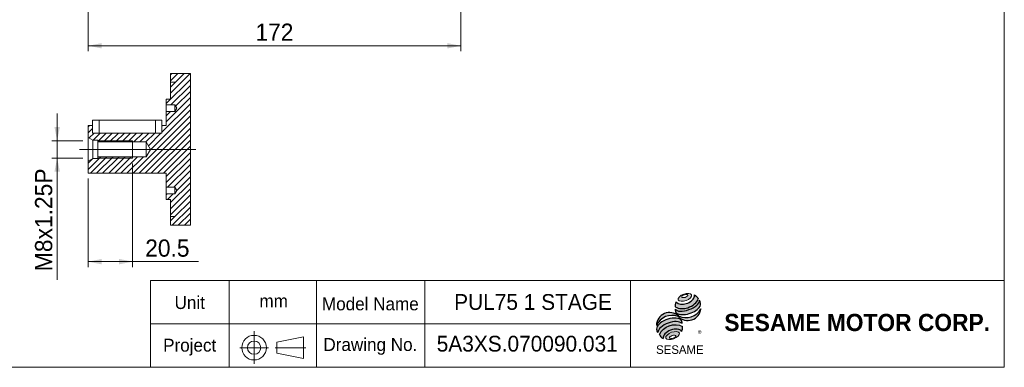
# Model space of a CAD drawing. Header units: millimetres. Extents: x 25 to 718, y 25 to 500.
# Tile 2 of 4: x 263 to 718, y 25 to 185. Entities that reach past the tile are written whole.
import ezdxf

# ---------------------------------------------------------------- set-up
doc = ezdxf.new("R2010")
doc.units = ezdxf.units.MM
doc.header["$LTSCALE"] = 2.5
doc.linetypes.add('CENTERX2', pattern=[20.319999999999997, 12.7, -2.54, 2.54, -2.54])
doc.layers.add('外框線', color=7, linetype='Continuous', lineweight=30)
doc.layers.add('標駐', color=51, linetype='Continuous')
doc.styles.add('SLDTEXTSTYLE0', font='ARIAL.TTF', dxfattribs={"width": 0.948})
doc.styles.add('SLDTEXTSTYLE1', font='MINGLIU.TTC')
doc.styles.add('SLDTEXTSTYLE3', font='ARIALBD.TTF', dxfattribs={"width": 0.948})
doc.dimstyles.new('SLDDIMSTYLE2', dxfattribs={"dimtxt": 7.704956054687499, "dimasz": 6.25, "dimexe": 0, "dimexo": 0.0625, "dimgap": 1.926239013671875, "dimtad": 1, "dimdec": 4, "dimrnd": 1e-09, "dimzin": 12, "dimdsep": 46, "dimtxsty": 'SLDTEXTSTYLE0', "dimsah": 1, "dimcen": 0.09, "dimadec": 0, "dimazin": 0, "dimtfac": 1, "dimtdec": 4, "dimtofl": 0, "dimtmove": 0, "dimatfit": 3, "dimfxl": 0, "dimtolj": 1, "dimtzin": 12, "dimarcsym": 0})
doc.dimstyles.new('SLDDIMSTYLE3', dxfattribs={"dimtxt": 7.704956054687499, "dimasz": 6.25, "dimexe": 0, "dimexo": 0.0625, "dimgap": 1.926239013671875, "dimtad": 1, "dimdec": 4, "dimrnd": 1e-09, "dimzin": 12, "dimdsep": 46, "dimtxsty": 'SLDTEXTSTYLE0', "dimsah": 1, "dimcen": 0.09, "dimadec": 0, "dimazin": 0, "dimtfac": 1, "dimtdec": 4, "dimtofl": 0, "dimtmove": 0, "dimatfit": 3, "dimfxl": 0, "dimtolj": 1, "dimtzin": 12, "dimarcsym": 0})

# ---------------------------------------------------------------- blocks, each defined once
blk = doc.blocks.new('圖塊28')
at = {"layer": '外框線', "color": 7, "lineweight": 0}
for p, q in [((323.4355777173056, 65.0172383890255), (323.4355777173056, 25.01723838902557)), ((400.0943132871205, 65.0172383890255), (323.4355777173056, 65.0172383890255)), ((359.7235119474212, 65.0172383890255), (359.7235119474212, 25.01723838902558)), ((400.0943132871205, 45.01723838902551), (323.4355777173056, 45.0172383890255)), ((381.7461217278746, 36.55961712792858), (393.9413584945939, 39.05961712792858)), ((381.7461217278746, 36.55961712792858), (381.7461217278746, 31.55961712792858)), ((393.9413584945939, 39.05961712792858), (393.9413584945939, 29.05961712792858)), ((381.7461217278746, 31.55961712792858), (393.9413584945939, 29.05961712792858))]:
    blk.add_line(p, q, dxfattribs=at)
at = {"layer": '外框線', "color": 7, "linetype": 'CENTERX2', "lineweight": 0}
for p, q in [((371.1891564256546, 41.70394229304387), (371.1891564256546, 26.66884323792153)), ((364.6257256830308, 34.05049934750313), (377.7886538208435, 34.05049934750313)), ((380.8534756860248, 34.05049934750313), (395.0247352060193, 34.05049934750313))]:
    blk.add_line(p, q, dxfattribs=at)
at = {"layer": '外框線', "color": 7, "lineweight": 0}
for radius in [5.683458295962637, 3.063295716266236]:
    blk.add_circle((371.1891564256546, 34.05049934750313), radius, dxfattribs=at)
at = {"color": 7, "linetype": 'Continuous', "lineweight": 0, "char_height": 5.953124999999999, "attachment_point": 1, "style": 'SLDTEXTSTYLE0'}
for s, insert in [('Unit', (334.4803951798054, 57.84040319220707)), ('mm', (373.6537972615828, 58.57561331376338)), ('Project', (329.1887285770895, 38.16945720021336))]:
    blk.add_mtext(s, dxfattribs=dict(at, insert=insert))
blk = doc.blocks.new('圖塊18')
at = {"linetype": 'Continuous'}
h = blk.add_hatch(color=1, dxfattribs=at)
edge = h.paths.add_edge_path(flags=0)
edge.add_spline(control_points=[(12.74648328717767, 28.33580195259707), (11.18559231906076, 27.76182032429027), (8.618896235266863, 25.10435144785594), (14.13419791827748, 24.56203790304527), (17.98424204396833, 28.54824121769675), (14.30737425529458, 28.90978358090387), (12.74648328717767, 28.33580195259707)], knot_values=[0, 0, 0, 0, 0.25, 0.5, 0.75, 1, 1, 1, 1], weights=[1, 1, 1, 1, 1, 1, 1], degree=3, periodic=0)
edge = h.paths.add_edge_path(flags=0)
edge.add_spline(control_points=[(13.07186467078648, 28.0214938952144), (13.80690021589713, 28.25157091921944), (15.46308223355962, 28.11714953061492), (13.53714198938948, 26.53505530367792), (11.05286896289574, 26.73668738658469), (12.33682912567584, 27.79141687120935), (13.07186467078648, 28.0214938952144)], knot_values=[0, 0, 0, 0, 0.2500000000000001, 0.5000000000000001, 0.75, 1, 1, 1, 1], weights=[1, 1, 1, 1, 1, 1, 1], degree=3, periodic=0)
h = blk.add_hatch(color=1, dxfattribs=at)
edge = h.paths.add_edge_path(flags=0)
edge.add_spline(control_points=[(9.163213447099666, 24.76744459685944), (8.769812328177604, 23.90622371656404), (8.732474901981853, 23.0254322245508), (8.843057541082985, 22.44386565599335)], knot_values=[0, 0, 0, 0, 0.4884105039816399, 0.4884105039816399, 0.4884105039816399, 0.4884105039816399], weights=[1, 1, 1, 1], degree=3, periodic=0)
edge.add_spline(control_points=[(8.843057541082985, 22.44386565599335), (10.62344683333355, 21.44355777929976), (14.07722672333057, 21.44918400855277), (17.67464365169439, 23.49261152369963), (19.22746563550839, 25.28172620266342), (19.45777659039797, 26.16369730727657)], knot_values=[0, 0, 0, 0, 0.4091170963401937, 0.6548043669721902, 0.8514887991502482, 0.8514887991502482, 0.8514887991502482, 0.8514887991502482], weights=[1, 1, 1, 1, 1, 1], degree=3, periodic=0)
edge.add_spline(control_points=[(19.45777659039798, 26.16369730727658), (19.19813658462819, 26.74352114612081), (18.66133743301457, 27.44166792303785), (17.78416057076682, 27.97823620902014)], knot_values=[0, 0, 0, 0, 0.4590419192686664, 0.4590419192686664, 0.4590419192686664, 0.4590419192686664], weights=[1, 1, 1, 1], degree=3, periodic=0)
edge.add_spline(control_points=[(17.78416057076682, 27.97823620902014), (17.81225735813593, 27.61473631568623), (17.63324610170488, 26.54167268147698), (16.29234836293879, 24.97462105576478), (13.40732101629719, 23.44028120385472), (10.26167089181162, 23.38968884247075), (9.163213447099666, 24.76744459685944)], knot_values=[0, 0, 0, 0, 0.08132341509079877, 0.2279594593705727, 0.4332489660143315, 0.8030080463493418, 0.8030080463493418, 0.8030080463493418, 0.8030080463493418], weights=[1, 1, 1, 1, 1, 1, 1], degree=3, periodic=0)
h = blk.add_hatch(color=1, dxfattribs=at)
edge = h.paths.add_edge_path(flags=0)
edge.add_arc((10.79613586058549, 20.98168016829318), 1.990059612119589, 168.3621772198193, 229.4245234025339)
edge.add_ellipse((14.5239557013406, 22.67512801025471), major_axis=(6.085158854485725, 1.984651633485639), ratio=0.5371428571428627, start_angle=205.6784380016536, end_angle=329.3896542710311)
edge.add_arc((17.66474577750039, 23.88553031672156), 2.885592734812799, 336.1521426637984, 392.8409252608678)
edge.add_ellipse((14.37893190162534, 23.70127523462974), major_axis=(5.635519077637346, 2.107190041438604), ratio=0.4437390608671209, start_angle=185.0255637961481, end_angle=352.21713539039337, ccw=False)
h = blk.add_hatch(color=1, dxfattribs=at)
edge = h.paths.add_edge_path(flags=0)
edge.add_arc((13.76079549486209, 25.47890038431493), 7.985217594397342, 244.9498890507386, 330.52495169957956, ccw=False)
edge.add_arc((6.276777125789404, 13.67044648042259), 6.144847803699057, 48.1092454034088, 177.9500526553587)
edge.add_arc((7.380706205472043, 10.53228671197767), 7.985217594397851, 69.43291289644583, 155.1324078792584, ccw=False)
edge.add_arc((14.61032072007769, 22.27281406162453), 6.144847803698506, 223.9443619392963, 353.2429906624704)
h = blk.add_hatch(color=1, dxfattribs=at)
edge = h.paths.add_edge_path(flags=0)
edge.add_ellipse((6.654822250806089, 11.89391986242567), major_axis=(5.812668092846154, 2.207556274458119), ratio=0.5235294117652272, start_angle=14.095136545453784, end_angle=164.8078450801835, ccw=False)
edge.add_arc((9.798175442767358, 15.10560491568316), 2.237252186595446, 351.5308011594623, 401.4061622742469)
edge.add_ellipse((6.450758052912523, 13.4644289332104), major_axis=(6.161694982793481, 1.808012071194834), ratio=0.534461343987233, start_angle=27.40472928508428, end_angle=171.7282428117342)
edge.add_arc((6.630595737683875, 13.40166527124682), 6.537584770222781, 191.0466409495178, 205.75451162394)
h = blk.add_hatch(color=1, dxfattribs=at)
edge = h.paths.add_edge_path(flags=0)
edge.add_spline(control_points=[(12.18070329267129, 13.38858199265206), (8.520097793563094, 15.42907417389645), (3.215685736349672, 13.49803245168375), (1.565984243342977, 9.668750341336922)], knot_values=[0, 0, 0, 0, 1, 1, 1, 1], weights=[1, 1, 1, 1], degree=3, periodic=0)
edge.add_arc((5.464550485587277, 11.58544666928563), 4.344254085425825, 206.1806388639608, 239.0996167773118)
edge.add_ellipse((7.677727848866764, 9.116857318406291), major_axis=(4.352924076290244, 1.62120610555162), ratio=0.6035256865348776, start_angle=7.596570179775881, end_angle=172.3905265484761, ccw=False)
edge.add_arc((7.971660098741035, 12.78493294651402), 4.252109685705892, 336.231156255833, 368.1615451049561)
h = blk.add_hatch(color=1, dxfattribs=at)
edge = h.paths.add_edge_path(flags=0)
edge.add_spline(control_points=[(7.084365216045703, 10.69799413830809), (8.645256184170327, 11.27197576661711), (12.32212397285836, 10.9104334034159), (8.472079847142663, 6.924230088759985), (2.956778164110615, 7.466543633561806), (5.523474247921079, 10.12401250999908), (7.084365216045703, 10.69799413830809)], knot_values=[0, 0, 0, 0, 0.25, 0.5, 0.7500000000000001, 1, 1, 1, 1], weights=[1, 1, 1, 1, 1, 1, 1], degree=3, periodic=0)
edge = h.paths.add_edge_path(flags=0)
edge.add_spline(control_points=[(7.492503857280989, 9.196593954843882), (6.757468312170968, 8.966516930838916), (5.477937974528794, 7.897635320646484), (7.96885573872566, 7.67477504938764), (9.888151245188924, 9.27809746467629), (8.227539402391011, 9.42667097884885), (7.492503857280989, 9.196593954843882)], knot_values=[0, 0, 0, 0, 0.2500000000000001, 0.5, 0.75, 1, 1, 1, 1], weights=[1, 1, 1, 1, 1, 1, 1], degree=3, periodic=0)
at = {"color": 1, "linetype": 'Continuous', "lineweight": 0}
for points in [[(12.74648328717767, 28.33580195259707), (14.30737425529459, 28.90978358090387), (17.98424204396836, 28.54824121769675), (14.13419791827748, 24.56203790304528), (8.61889623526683, 25.10435144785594), (11.18559231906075, 27.76182032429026), (12.74648328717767, 28.33580195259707)], [(13.07186467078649, 28.02149389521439), (13.80690021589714, 28.25157091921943), (15.46308223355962, 28.11714953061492), (13.53714198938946, 26.53505530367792), (11.05286896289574, 26.73668738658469), (12.33682912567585, 27.79141687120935), (13.07186467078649, 28.02149389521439)], [(7.084365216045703, 10.69799413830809), (8.645256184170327, 11.27197576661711), (12.32212397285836, 10.9104334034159), (8.472079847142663, 6.924230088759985), (2.956778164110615, 7.466543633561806), (5.523474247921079, 10.12401250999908), (7.084365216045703, 10.69799413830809)], [(7.492503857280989, 9.196593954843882), (8.227539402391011, 9.42667097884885), (9.888151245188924, 9.27809746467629), (7.96885573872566, 7.67477504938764), (5.477937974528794, 7.897635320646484), (6.757468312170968, 8.966516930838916), (7.492503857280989, 9.196593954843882)]]:
    blk.add_open_spline(points, degree=3, dxfattribs=at)
at = {"layer": '標駐', "color": 1}
for p, q in [((20.70406723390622, 21.48198667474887), (20.63086521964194, 21.40878466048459)), ((3.182278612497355, 7.900181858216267), (3.227608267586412, 7.945511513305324))]:
    blk.add_line(p, q, dxfattribs=at)
for centre, radius, start, end in [((17.66474577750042, 23.88553031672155), 2.885592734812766, 336.1521426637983, 32.95375475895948), ((6.276777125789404, 13.67044648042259), 6.144847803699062, 48.10924540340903, 177.9500526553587), ((7.380706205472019, 10.53228671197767), 7.985217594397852, 69.43291289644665, 155.1324078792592), ((10.79613586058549, 20.98168016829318), 1.990059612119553, 167.9158934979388, 229.4245234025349), ((14.61032072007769, 22.27281406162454), 6.144847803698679, 223.9443619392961, 353.2429906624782), ((13.76079549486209, 25.47890038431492), 7.98521759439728, 244.9498890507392, 330.5249516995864), ((9.798175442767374, 15.10560491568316), 2.237252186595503, 351.5308011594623, 41.40616227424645), ((6.630595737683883, 13.40166527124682), 6.537584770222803, 191.0466409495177, 205.7545116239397), ((5.464550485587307, 11.58544666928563), 4.344254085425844, 206.1806388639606, 239.0996167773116), ((7.971660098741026, 12.78493294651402), 4.252109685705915, 336.2311562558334, 8.161545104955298)]:
    blk.add_arc(centre, radius, start, end, dxfattribs=at)
for centre, major_axis, ratio, start_param, end_param in [((14.37893190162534, 23.70127523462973), (5.635519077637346, 2.107190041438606), 0.4437390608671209, 3.229063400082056, 6.147574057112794), ((14.5239557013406, 22.67512801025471), (6.085158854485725, 1.98465163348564), 0.5371428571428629, 3.589765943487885, 5.748933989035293), ((6.450758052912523, 13.4644289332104), (6.161694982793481, 1.808012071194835), 0.5344613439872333, 0.4783027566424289, 2.997223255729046), ((6.654822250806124, 11.89391986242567), (5.812668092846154, 2.207556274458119), 0.5235294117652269, 0.2460065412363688, 2.87643952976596), ((7.677727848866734, 9.11685731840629), (4.352924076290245, 1.621206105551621), 0.6035256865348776, 0.1325851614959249, 3.008782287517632)]:
    blk.add_ellipse(centre, major_axis=major_axis, ratio=ratio, start_param=start_param, end_param=end_param, dxfattribs=at)
for points, knots in [([(9.163213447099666, 24.76744459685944), (10.26167089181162, 23.38968884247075), (13.40732101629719, 23.44028120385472), (16.29234836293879, 24.97462105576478), (17.63324610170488, 26.54167268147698), (17.81225735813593, 27.61473631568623), (17.78416057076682, 27.97823620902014)], [0, 0, 0, 0, 0.3697590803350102, 0.575048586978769, 0.721684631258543, 0.8030080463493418, 0.8030080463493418, 0.8030080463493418, 0.8030080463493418]), ([(8.843057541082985, 22.44386565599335), (10.62344683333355, 21.44355777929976), (14.07722672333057, 21.44918400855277), (17.67464365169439, 23.49261152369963), (19.22746563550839, 25.28172620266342), (19.45777659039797, 26.16369730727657)], [0, 0, 0, 0, 0.4091170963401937, 0.6548043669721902, 0.8514887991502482, 0.8514887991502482, 0.8514887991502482, 0.8514887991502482])]:
    blk.add_open_spline(points, degree=3, knots=knots, dxfattribs=at)
for points in [[(17.78416057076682, 27.97823620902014), (18.66133743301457, 27.44166792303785), (19.19813658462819, 26.74352114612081), (19.45777659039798, 26.16369730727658)], [(9.163213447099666, 24.76744459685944), (8.769812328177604, 23.90622371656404), (8.732474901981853, 23.0254322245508), (8.843057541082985, 22.44386565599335)], [(1.565984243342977, 9.668750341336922), (3.21568573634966, 13.49803245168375), (8.52009779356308, 15.42907417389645), (12.18070329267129, 13.38858199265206)]]:
    blk.add_open_spline(points, degree=3, dxfattribs=at)
at = {"layer": '標駐', "color": 1, "attachment_point": 1}
for s, insert, char_height, style in [('®', (19.24732192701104, 11.44031469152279), 2.645833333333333, 'SLDTEXTSTYLE1'), ('SESAME', (0.02756526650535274, 4.69976788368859), 3.968749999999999, 'SLDTEXTSTYLE0')]:
    blk.add_mtext(s, dxfattribs=dict(at, insert=insert, char_height=char_height, style=style))
blk = doc.blocks.new('NEW LOGO_定位')
at = {"color": 7, "linetype": 'Continuous'}
blk.add_blockref('圖塊18', (8.91034071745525, 5.442211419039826), dxfattribs=at)
blk = doc.blocks.new('圖標定位')
at = {"color": 7, "linetype": 'Continuous'}
blk.add_blockref('NEW LOGO_定位', (547.8371475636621, 25.00000000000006), dxfattribs=at)
blk = doc.blocks.new('*D23')
at = {"color": 7, "linetype": 'Continuous', "lineweight": 0}
for p, q in [((294.6229240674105, 282.5688005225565), (294.6229240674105, 170.8317576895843)), ((466.6229240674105, 249.5688005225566), (466.6229240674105, 170.8317576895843)), ((466.6229240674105, 173.3317576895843), (294.6229240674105, 173.3317576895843))]:
    blk.add_line(p, q, dxfattribs=at)
for points in [[(294.6229240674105, 173.3317576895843), (300.8729240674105, 172.0817576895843), (300.8729240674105, 174.5817576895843)], [(466.6229240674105, 173.3317576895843), (460.3729240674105, 174.5817576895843), (460.3729240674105, 172.0817576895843)]]:
    blk.add_solid(points, dxfattribs=at)
at = {"color": 7, "linetype": 'Continuous', "lineweight": 0, "insert": (371.8060089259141, 183.5637328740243), "char_height": 7.937499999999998, "attachment_point": 1, "style": 'SLDTEXTSTYLE0'}
blk.add_mtext('172', dxfattribs=at)
blk = doc.blocks.new('SW_HATCH_0')
at = {"color": 0, "linetype": 'Continuous', "lineweight": 0}
for p, q in [((0, 64.54559043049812), (-11.1320405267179, 53.41354757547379)), ((-0.09285286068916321, 67.25906627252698), (-9.132043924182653, 58.21987753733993)), ((-2.899186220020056, 67.25906627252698), (-9.132043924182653, 61.02620856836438)), ((-5.705512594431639, 67.25906627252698), (-9.132043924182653, 63.83253494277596)), ((-8.511843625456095, 67.25906627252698), (-9.132043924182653, 66.63886830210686)), ((0, 61.73925939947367), (-8.980196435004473, 52.75906529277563)), ((0, 56.12659966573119), (-11.1320405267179, 44.99455681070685)), ((0, 58.93293069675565), (-6.772403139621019, 52.16052522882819)), ((0, 50.51393993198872), (-18.46593106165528, 32.04800617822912)), ((0, 53.32026863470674), (-13.13204178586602, 40.18822743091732)), ((0, 47.70761006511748), (-26.44853899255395, 21.25906525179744)), ((-9.173860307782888, 49.75906573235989), (-11.1320405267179, 47.80088667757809)), ((-46.54349526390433, 43.25906513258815), (-47.13204456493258, 42.67051815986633)), ((-45.13203864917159, 41.86418780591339), (-47.13204456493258, 39.86418771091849)), ((0, 44.90128019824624), (-23.64221261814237, 21.25906525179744)), ((0, 42.094950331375), (-20.83588158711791, 21.25906525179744)), ((-12.86753220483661, 43.25906513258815), (-13.13204178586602, 42.99455787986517)), ((-44.43083656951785, 39.75906525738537), (-46.68748704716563, 37.50240546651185)), ((-41.62450088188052, 39.75906525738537), (-44.87450001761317, 36.50906553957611)), ((-38.81817450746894, 39.75906525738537), (-42.63204289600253, 35.94519745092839)), ((-36.01184347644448, 39.75906525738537), (-40.11184675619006, 35.65906517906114)), ((-33.2055171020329, 39.75906525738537), (-37.30551106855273, 35.65906517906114)), ((-30.39918141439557, 39.75906525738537), (-34.49918469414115, 35.65906517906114)), ((-27.59285038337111, 39.75906525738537), (-31.69285366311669, 35.65906517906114)), ((-24.78652400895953, 39.75906525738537), (-28.88652728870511, 35.65906517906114)), ((-21.98019297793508, 39.75906525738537), (-26.08019160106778, 35.65906517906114)), ((-19.17386194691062, 39.75906525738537), (-23.27386057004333, 35.65906517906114)), ((-16.36753091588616, 39.75906525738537), (-20.46753419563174, 35.65906517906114)), ((-13.56120454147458, 39.75906525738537), (-19.36081564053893, 33.95945561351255)), ((0, 39.28861988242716), (-18.02955521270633, 21.25906525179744)), ((0, 36.48229001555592), (-15.22322418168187, 21.25906525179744)), ((0, 33.67596000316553), (-12.41689315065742, 21.25906525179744)), ((-41.29918990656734, 28.85906520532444), (-47.13204456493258, 23.02620676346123)), ((-44.95551576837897, 28.00906484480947), (-47.13204456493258, 25.83253779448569)), ((-38.49284956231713, 28.85906520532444), (-46.09285620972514, 21.25906525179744)), ((-35.68652318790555, 28.85906520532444), (-43.28652052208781, 21.25906525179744)), ((-32.88019215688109, 28.85906520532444), (-40.48019414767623, 21.25906525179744)), ((-30.07386578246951, 28.85906520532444), (-37.6738584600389, 21.25906525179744)), ((-27.26753009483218, 28.85906520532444), (-34.86753208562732, 21.25906525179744)), ((-24.4612037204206, 28.85906520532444), (-32.06120571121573, 21.25906525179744)), ((-21.65487268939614, 28.85906520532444), (-29.25487468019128, 21.25906525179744)), ((0, 30.86962999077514), (-11.1320405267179, 19.7375868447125)), ((0, 28.0633001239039), (-11.1320405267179, 16.93125697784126)), ((0, 25.25696996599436), (-10.49790298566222, 14.7590646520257)), ((0, 22.4506389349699), (-7.691571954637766, 14.7590646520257)), ((0, 19.64431023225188), (-6.28873473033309, 13.35557084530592)), ((0, 16.83798036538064), (-9.132043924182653, 7.705935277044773)), ((0, 14.03165049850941), (-9.132043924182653, 4.899606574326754)), ((-10.69157151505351, 11.75906509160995), (-11.1320405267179, 11.318598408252)), ((-7.885245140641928, 11.75906509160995), (-10.58524241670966, 9.059065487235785)), ((0, 11.22531946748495), (-9.132043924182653, 2.093277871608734)), ((0, 5.612659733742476), (-8.353593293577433, -2.740935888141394)), ((0, 8.418990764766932), (-7.159921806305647, 1.259066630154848)), ((-7.184923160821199, 1.234065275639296), (-9.132043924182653, -0.7130554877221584)), ((0, 2.806328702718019), (-5.547262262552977, -2.740935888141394)), ((0, 0), (-2.740935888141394, -2.740935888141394))]:
    blk.add_line(p, q, dxfattribs=at)
blk = doc.blocks.new('*D46')
at = {"color": 7, "linetype": 'Continuous', "lineweight": 0}
for p, q in [((280.2798154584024, 129.5399990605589), (280.2798154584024, 142.0399990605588)), ((292.1229240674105, 129.5399990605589), (277.7798154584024, 129.5399990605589)), ((280.2798154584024, 121.5399990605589), (280.2798154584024, 129.5399990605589)), ((292.1229240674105, 121.5399990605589), (277.7798154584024, 121.5399990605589)), ((280.2798154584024, 121.5399990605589), (280.2798154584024, 65.33471099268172))]:
    blk.add_line(p, q, dxfattribs=at)
for points in [[(280.2798154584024, 129.5399990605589), (281.5298154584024, 135.7899990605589), (279.0298154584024, 135.7899990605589)], [(280.2798154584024, 121.5399990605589), (279.0298154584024, 115.2899990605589), (281.5298154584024, 115.2899990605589)]]:
    blk.add_solid(points, dxfattribs=at)
at = {"color": 7, "linetype": 'Continuous', "lineweight": 0, "char_height": 7.937499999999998, "attachment_point": 1, "rotation": 90, "style": 'SLDTEXTSTYLE0'}
for s, insert in [('x1.25P', (270.0478402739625, 83.99221451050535)), ('8', (270.0478402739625, 78.1167131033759)), ('M', (270.0478402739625, 69.30346099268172))]:
    blk.add_mtext(s, dxfattribs=dict(at, insert=insert))
blk = doc.blocks.new('*D47')
at = {"color": 7, "linetype": 'Continuous', "lineweight": 0}
for p, q in [((315.1229240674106, 119.0399990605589), (315.1229240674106, 71.2341533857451)), ((294.6229240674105, 112.0399990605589), (294.6229240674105, 71.2341533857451)), ((294.6229240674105, 73.7341533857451), (315.1229240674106, 73.7341533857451)), ((315.1229240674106, 73.7341533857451), (345.4608193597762, 73.7341533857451))]:
    blk.add_line(p, q, dxfattribs=at)
for points in [[(294.6229240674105, 73.7341533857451), (300.8729240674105, 72.4841533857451), (300.8729240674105, 74.9841533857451)], [(315.1229240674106, 73.7341533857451), (308.8729240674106, 74.9841533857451), (308.8729240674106, 72.4841533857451)]]:
    blk.add_solid(points, dxfattribs=at)
at = {"color": 7, "linetype": 'Continuous', "lineweight": 0, "insert": (320.9204883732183, 83.96612857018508), "char_height": 7.937499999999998, "attachment_point": 1, "style": 'SLDTEXTSTYLE0'}
blk.add_mtext('20.5', dxfattribs=at)

msp = doc.modelspace()

# ---------------------------------------------------------------- linework, layer by layer
at = {"color": 7, "linetype": 'Continuous', "lineweight": 0}
for p, q in [((717.5, 500.0000000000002), (717.5, 25.00000000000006)), ((341.7549657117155, 90.53999798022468), (341.7549657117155, 160.5400001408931)), ((299.122922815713, 129.5399992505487), (315.1229254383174, 129.5399992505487)), ((315.1229254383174, 121.5399988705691), (315.1229254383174, 129.5399992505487)), ((299.122922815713, 121.5399988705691), (315.1229254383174, 121.5399988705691)), ((400.0000000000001, 25.00000000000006), (400.0000000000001, 65.00000000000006)), ((717.5, 65.00000000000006), (400.0000000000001, 65.00000000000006)), ((450, 25.00000000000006), (450, 65.00000000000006)), ((545.0000000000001, 25.00000000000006), (545.0000000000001, 65.00000000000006)), ((545.0000000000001, 45.00000000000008), (400.0000000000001, 45.00000000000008)), ((25.00000000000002, 25.00000000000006), (717.5, 25.00000000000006))]:
    msp.add_line(p, q, dxfattribs=at)
at = {"color": 7, "linetype": 'Continuous', "lineweight": 15}
for p, q in [((332.6229217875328, 156.5649989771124), (332.6229217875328, 160.5400001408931)), ((332.6229217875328, 160.5400001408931), (341.7549657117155, 160.5400001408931)), ((334.622923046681, 156.5649989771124), (332.6229217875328, 156.5649989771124)), ((332.6229217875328, 156.5399976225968), (332.6229217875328, 156.5649989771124)), ((332.6229217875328, 148.7399987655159), (332.6229217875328, 156.5399976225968)), ((332.6229217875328, 156.5399976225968), (334.622923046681, 156.5399976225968)), ((334.622923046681, 156.5399976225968), (334.622923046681, 156.5649989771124)), ((330.6229158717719, 146.0399991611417), (330.6229158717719, 148.7399987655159)), ((330.6229158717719, 148.7399987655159), (332.6229217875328, 148.7399987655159)), ((330.6229158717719, 146.0399991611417), (334.622923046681, 146.0399991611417)), ((330.6229158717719, 146.0399991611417), (330.6229158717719, 143.039999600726)), ((334.622923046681, 146.0399991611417), (335.5242197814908, 144.5399982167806)), ((334.622923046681, 146.0399991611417), (334.622923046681, 143.039999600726)), ((330.6229158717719, 136.5399990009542), (330.6229158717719, 143.039999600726)), ((334.622923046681, 143.039999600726), (330.6229158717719, 143.039999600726)), ((335.5242197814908, 144.5399982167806), (334.622923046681, 143.039999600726)), ((294.6229211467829, 136.5399990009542), (296.6229270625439, 136.5399990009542)), ((294.6229211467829, 131.0399990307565), (294.6229211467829, 136.5399990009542)), ((296.6229270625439, 139.0399994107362), (296.6229270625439, 133.0399991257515)), ((299.6229312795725, 139.0399994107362), (296.6229270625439, 139.0399994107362)), ((296.6229270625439, 136.5399990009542), (296.6229270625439, 133.0399991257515)), ((299.6229312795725, 133.0399991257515), (299.6229312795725, 139.0399994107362)), ((325.6229197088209, 139.0399994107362), (299.6229312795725, 139.0399994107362)), ((325.6229197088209, 133.0399991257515), (325.6229197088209, 139.0399994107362)), ((328.6229285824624, 139.0399994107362), (325.6229197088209, 139.0399994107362)), ((328.6229285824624, 133.0399991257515), (328.6229285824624, 139.0399994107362)), ((328.6229285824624, 136.5399990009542), (330.6229158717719, 136.5399990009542)), ((328.6229285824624, 133.0399991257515), (328.6229285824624, 136.5399990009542)), ((299.6229312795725, 133.0399991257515), (296.6229270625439, 133.0399991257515)), ((325.6229197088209, 133.0399991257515), (299.6229312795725, 133.0399991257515)), ((328.6229285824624, 133.0399991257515), (325.6229197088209, 133.0399991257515)), ((296.787985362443, 129.7899994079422), (294.6229211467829, 131.0399990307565)), ((294.6229211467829, 120.0399990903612), (294.6229211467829, 131.0399990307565)), ((299.122922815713, 129.7899994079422), (296.787985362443, 129.7899994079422)), ((296.787985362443, 121.2899987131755), (296.787985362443, 129.7899994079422)), ((299.122922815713, 128.9399990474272), (299.122922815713, 129.7899994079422)), ((299.122922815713, 128.9399990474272), (321.3729315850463, 128.9399990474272)), ((299.122922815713, 128.9399990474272), (299.122922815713, 122.1399990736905)), ((321.3729315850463, 128.9399990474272), (323.4158481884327, 125.5399990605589)), ((321.3729315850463, 128.9399990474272), (321.3729315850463, 122.1399990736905)), ((323.4158481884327, 125.5399990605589), (321.3729315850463, 122.1399990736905)), ((294.6229211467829, 120.0399990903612), (296.787985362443, 121.2899987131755)), ((294.6229211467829, 114.5399991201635), (294.6229211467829, 120.0399990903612)), ((296.787985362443, 121.2899987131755), (299.122922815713, 121.2899987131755)), ((299.122922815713, 121.2899987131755), (299.122922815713, 122.1399990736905)), ((321.3729315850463, 122.1399990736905), (299.122922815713, 122.1399990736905)), ((330.6229158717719, 114.5399991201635), (294.6229211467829, 114.5399991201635)), ((330.6229158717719, 108.0399985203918), (330.6229158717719, 114.5399991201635)), ((330.6229158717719, 108.0399985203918), (334.622923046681, 108.0399985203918)), ((330.6229158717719, 108.0399985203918), (330.6229158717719, 105.039998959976)), ((330.6229158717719, 102.3399993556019), (330.6229158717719, 105.039998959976)), ((334.622923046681, 105.039998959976), (330.6229158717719, 105.039998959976)), ((334.622923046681, 108.0399985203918), (335.5242197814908, 106.5399999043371)), ((334.622923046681, 108.0399985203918), (334.622923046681, 105.039998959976)), ((335.5242197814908, 106.5399999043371), (334.622923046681, 105.039998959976)), ((332.6229217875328, 102.3399993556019), (330.6229158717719, 102.3399993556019)), ((332.6229217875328, 94.54000049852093), (332.6229217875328, 102.3399993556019)), ((334.622923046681, 94.54000049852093), (332.6229217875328, 94.54000049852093)), ((332.6229217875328, 94.51499914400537), (332.6229217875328, 94.54000049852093)), ((332.6229217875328, 90.53999798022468), (332.6229217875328, 94.51499914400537)), ((332.6229217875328, 94.51499914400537), (334.622923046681, 94.51499914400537)), ((334.622923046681, 94.51499914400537), (334.622923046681, 94.54000049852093)), ((341.7549657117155, 90.53999798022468), (332.6229217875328, 90.53999798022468))]:
    msp.add_line(p, q, dxfattribs=at)
at = {"color": 7, "linetype": 'CENTERX2', "lineweight": 0, "ltscale": 2.5}
msp.add_line((290.611252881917, 125.5399990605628), (344.2549675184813, 125.5399990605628), dxfattribs=at)

# ---------------------------------------------------------------- block references
at = {"color": 7, "linetype": 'Continuous', "lineweight": 0}
msp.add_blockref('SW_HATCH_0', (341.7549657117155, 93.28093386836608), dxfattribs=at)
at = {"color": 7, "linetype": 'Continuous'}
for name in ['圖塊28', '圖標定位']:
    msp.add_blockref(name, (0, 0), dxfattribs=at)

# ---------------------------------------------------------------- texts
at = {"color": 7, "linetype": 'Continuous', "lineweight": 0, "attachment_point": 1}
for s, insert, char_height, style in [('Model Name', (402.5104154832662, 57.23648162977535), 5.953124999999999, 'SLDTEXTSTYLE0'), ('  PUL75 1 STAGE', (458.1862722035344, 58.77894984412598), 7.276041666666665, 'SLDTEXTSTYLE0'), ('SESAME MOTOR CORP.', (588.2638838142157, 49.64864197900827), 7.937499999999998, 'SLDTEXTSTYLE3'), ('Drawing No.', (403.1718757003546, 38.48648162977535), 5.953124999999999, 'SLDTEXTSTYLE0'), ('5A3XS.070090.031', (455.4914391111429, 39.52777430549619), 7.276041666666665, 'SLDTEXTSTYLE0')]:
    msp.add_mtext(s, dxfattribs=dict(at, insert=insert, char_height=char_height, style=style))

# ---------------------------------------------------------------- dimensions: what is measured, and where the dimension line sits
at = {"color": 7, "linetype": 'Continuous', "lineweight": 0}
for base, p1, p2, picture, middle in [((294.6229240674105, 173.3317576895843), (466.6229240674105, 252.0688005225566), (294.6229240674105, 285.0688005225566), '*D23', (380.6229240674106, 173.3317576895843)), ((315.1229240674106, 73.7341533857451), (294.6229240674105, 114.5399990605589), (315.1229240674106, 121.5399990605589), '*D47', (331.2062788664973, 73.7341533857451))]:
    dim = msp.add_linear_dim(base=base, p1=p1, p2=p2, dimstyle='SLDDIMSTYLE2', dxfattribs=at)
    dim.commit()
    dim.dimension.update_dxf_attribs({"geometry": picture, "text_midpoint": middle, "dimtype": 160})
dim = msp.add_linear_dim(base=(280.2798154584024, 129.5399990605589), p1=(294.6229240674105, 121.5399990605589), p2=(294.6229240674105, 129.5399990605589), angle=90.0000000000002, text='M<>x1.25P', dimstyle='SLDDIMSTYLE3', dxfattribs=at)
dim.commit()
dim.dimension.update_dxf_attribs({"geometry": '*D46', "text_midpoint": (280.2798154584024, 93.10949817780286), "dimtype": 160})

doc.saveas('drawing.dxf')
